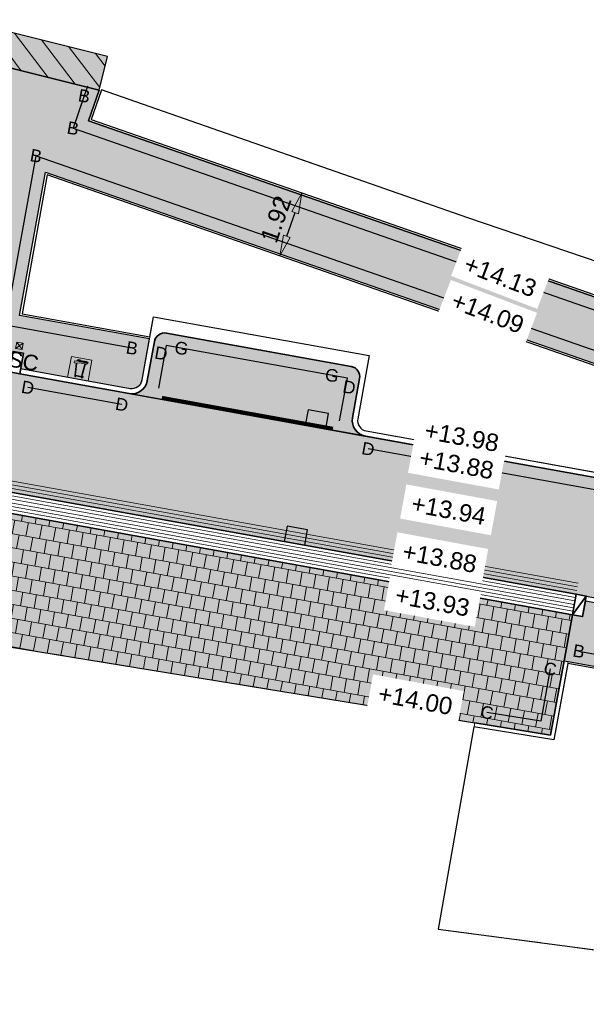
# Model space of a CAD drawing. Header units: metres. Extents: x 131295 to 132236, y 397710 to 398702.
# Tile 42 of 127: x 131446 to 131463, y 397901 to 397929. Entities that reach past the tile are written whole.
import ezdxf
from ezdxf.enums import TextEntityAlignment as Align

# ---------------------------------------------------------------- set-up
doc = ezdxf.new("R2010")
doc.units = ezdxf.units.M
doc.linetypes.add('AL-MATERIAALS', pattern=[2, 1, -1])
doc.linetypes.add('MA-1-3', pattern=[4, 1, -3])
doc.layers.get('Defpoints').update_dxf_attribs({"color": 128})
for name, color, linetype, lineweight in [('N-IE-afzetpaal', 190, 'Continuous', 18), ('N-IE-markering 1 - 3 streep 0.10', 255, 'MA-1-3', 18), ('N-KO-inritband 600x300x200 mm', 110, 'Continuous', 35), ('N-KO-inritband streklagen', 8, 'Continuous', 5), ('N-KO-opsluitband 120x250mm', 2, 'Continuous', 25), ('N-KO-opsluitband 60x200mm', 2, 'Continuous', 25), ('N-KO-opsluitband achterkant', 8, 'Continuous', 5), ('N-KO-tekst banden', 1, 'Continuous', 18), ('N-KO-trottoirband 130-150x250mm', 3, 'Continuous', 35), ('N-KO-trottoirband 380-400x250mm', 3, 'Continuous', 35), ('N-KO-trottoirband achterkant', 8, 'Continuous', 5), ('N-RI-straatkolk', 7, 'Continuous', 25), ("N-VH-arcering 'MAT' grijs 254", 254, 'Continuous', 18), ('N-VH-arcering betontegels blokverband', 8, 'Continuous', 5), ('N-VH-arcering betontegels halfsteensverband', 8, 'Continuous', 5), ('N-VH-arcering herstraten', 1, 'Continuous', 18), ('N-VH-goot', 8, 'Continuous', 5), ('X-AL-maatvoering', 1, 'Continuous', 18), ('X-AL-materiaalscheiding', 1, 'AL-MATERIAALS', 18), ('X-AL-planhoogte', 190, 'Continuous', 25)]:
    doc.layers.add(name, color=color, linetype=linetype, lineweight=lineweight)
doc.layers.add("N-VH-arcering 'MAT' kleur 1 (heiderood)", color=7, linetype='Continuous', lineweight=18, true_color=0xd98c8c)
doc.layers.add("N-VH-arcering 'MAT' kleur 5 (roodbruin)", color=7, linetype='Continuous', lineweight=18, true_color=0xc5a6a0)
for name, color, linetype, plot in [('X-AL-contourlijnen', 30, 'Continuous', False), ('X-AL-hulplijn bandenlijnnummers', 30, 'Continuous', False), ('X-AL-hulplijn hoogtetekst', 190, 'Continuous', False)]:
    doc.layers.add(name, color=color, linetype=linetype, plot=plot)
doc.styles.add('CS Annotative', font='arial.ttf')
doc.dimstyles.new('CS Annotative', dxfattribs={"dimtxt": 2.5, "dimasz": 3, "dimexe": 0.18, "dimexo": 0.0625, "dimgap": 1, "dimtad": 1, "dimzin": 0, "dimdsep": 46, "dimtxsty": 'CS Annotative', "dimblk": 'CS Dimensionpijl', "dimcen": 0, "dimse1": 1, "dimse2": 1, "dimclrd": 256, "dimclre": 256, "dimclrt": 2, "dimadec": 0, "dimazin": 0, "dimtm": 1e-09, "dimtfac": 1, "dimtofl": 0, "dimtmove": 1, "dimatfit": 3, "dimfxl": 1, "dimtfillclr": 256, "dimtolj": 1, "dimtzin": 0, "dimarcsym": 0})

# ---------------------------------------------------------------- blocks, each defined once
blk = doc.blocks.new('*U153')
blk.add_lwpolyline([(1.909446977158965, 1.914813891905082), (-1.033117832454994, 2.499033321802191), (-1.471282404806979, 0.2921097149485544), (1.471282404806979, -0.2921097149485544)], close=True)
blk.add_solid([(1.909446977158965, 1.914813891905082), (1.471282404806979, -0.2921097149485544), (1.909446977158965, 1.914813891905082), (-1.033117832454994, 2.499033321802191)])
blk = doc.blocks.new('*U170')
at = {"true_color": 0xffffff}
h = blk.add_hatch(color=7, dxfattribs=at)
h.dxf.hatch_style = 1
h.paths.add_polyline_path([(-0.1019433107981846, 0.1289605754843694), (0.0868000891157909, 0.09489986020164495), (0.09212784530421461, 0.1244229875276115), (-0.1045217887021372, 0.1599104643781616), (-0.0451067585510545, 0.6843073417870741), (0.05761074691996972, 0.6922272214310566), (0.3000451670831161, 0.6484774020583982), (0.1680276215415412, 0.1841301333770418), (0.1968840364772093, 0.1759260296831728), (0.3297119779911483, 0.643123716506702), (0.3886066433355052, 0.6324955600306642), (0.3914424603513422, 0.648209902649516), (0.4328653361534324, 0.6663105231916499), (0.4371481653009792, 0.6900433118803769), (0.3757063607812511, 0.7454960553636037), (0.09614397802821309, 0.7959460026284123), (0.1009444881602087, 0.8225474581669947), (0.006470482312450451, 0.8395962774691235), (-0.0109592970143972, 0.7914110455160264), (-0.05978348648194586, 0.7790352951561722), (-0.0615873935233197, 0.7690391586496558), (-0.1426047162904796, 0.7836595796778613), (-0.1581787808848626, 0.6973577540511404), (-0.07551034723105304, 0.6824393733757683), (-0.1374935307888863, 0.1353759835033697), (-0.1202177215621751, 0.132258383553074), (-0.127403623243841, 0.09243856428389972), (-0.1091292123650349, 0.08914075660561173)])
h.paths.add_polyline_path([(0.006602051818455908, 0.7958624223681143), (0.01626856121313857, 0.8225858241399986), (0.08351904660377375, 0.8104497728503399), (0.08138241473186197, 0.798609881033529), (0.04403233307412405, 0.8053500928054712)], flags=16)
edge = h.paths.add_edge_path(flags=16)
edge.add_arc((0.4123545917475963, 0.6783132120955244), 0.0106189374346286, -10.22952441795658, 349.7704755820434)
h.paths.add_polyline_path([(-0.01224867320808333, 0.7601354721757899), (0.04510201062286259, 0.774672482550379), (0.3619582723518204, 0.7174924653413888), (0.3982716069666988, 0.6860528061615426)], flags=16)
h = blk.add_hatch(color=7, dxfattribs=at)
h.dxf.hatch_style = 1
edge = h.paths.add_edge_path(flags=16)
edge.add_arc((0.1759875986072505, 0.0957976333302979), 0.0283968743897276, -10.22952441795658, 349.7704755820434)
edge = h.paths.add_edge_path(flags=17)
edge.add_arc((0.1759875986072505, 0.0957976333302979), 0.0570385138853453, -10.22952441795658, 349.7704755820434)
at = {"layer": 'N-VH-arcering betontegels halfsteensverband'}
h = blk.add_hatch(color=256, dxfattribs=at)
h.dxf.hatch_style = 1
h.paths.add_polyline_path([(-0.4428469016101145, 0.079916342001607), (0.4428469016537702, -0.07991634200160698), (0.6026795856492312, 0.8057774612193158), (-0.2830142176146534, 0.9656101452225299)])
at = {"color": 7, "lineweight": 0, "true_color": 0xffffff}
for points in [[(-0.1019433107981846, 0.1289605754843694), (0.0868000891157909, 0.09489986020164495), (0.09212784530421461, 0.1244229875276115), (-0.1045217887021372, 0.1599104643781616), (-0.0451067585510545, 0.6843073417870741), (0.05761074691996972, 0.6922272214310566), (0.3000451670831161, 0.6484774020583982), (0.1680276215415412, 0.1841301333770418), (0.1968840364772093, 0.1759260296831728), (0.3297119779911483, 0.643123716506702), (0.3886066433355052, 0.6324955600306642), (0.3914424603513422, 0.648209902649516), (0.4328653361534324, 0.6663105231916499), (0.4371481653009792, 0.6900433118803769), (0.3757063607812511, 0.7454960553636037), (0.09614397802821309, 0.7959460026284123), (0.1009444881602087, 0.8225474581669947), (0.006470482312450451, 0.8395962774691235), (-0.0109592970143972, 0.7914110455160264), (-0.05978348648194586, 0.7790352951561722), (-0.0615873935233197, 0.7690391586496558), (-0.1426047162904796, 0.7836595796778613), (-0.1581787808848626, 0.6973577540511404), (-0.07551034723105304, 0.6824393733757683), (-0.1374935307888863, 0.1353759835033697), (-0.1202177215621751, 0.132258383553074), (-0.127403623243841, 0.09243856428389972), (-0.1091292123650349, 0.08914075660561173), (-0.1019433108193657, 0.1289605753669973)], [(-0.01224867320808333, 0.7601354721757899), (0.04510201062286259, 0.774672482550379), (0.3619582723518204, 0.7174924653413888), (0.3982716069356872, 0.6860528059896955), (0.3982716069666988, 0.6860528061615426)], [(0.006602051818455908, 0.7958624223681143), (0.01626856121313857, 0.8225858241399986), (0.08351904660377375, 0.8104497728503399), (0.08138241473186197, 0.798609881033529), (0.04403233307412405, 0.8053500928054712)]]:
    blk.add_lwpolyline(points, close=True, dxfattribs=at)
for centre, radius in [((0.4123545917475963, 0.6783132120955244), 0.0106189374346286), ((0.1759875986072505, 0.0957976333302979), 0.0570385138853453), ((0.1759875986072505, 0.0957976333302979), 0.0283968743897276)]:
    blk.add_circle(centre, radius, dxfattribs=at)
at = {"layer": 'N-VH-arcering betontegels halfsteensverband', "flags": 128}
blk.add_lwpolyline([(-0.4428469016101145, 0.079916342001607), (0.4428469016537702, -0.07991634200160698), (0.6026795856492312, 0.8057774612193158), (-0.2830142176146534, 0.9656101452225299)], close=True, dxfattribs=at)
blk = doc.blocks.new('CS Afzetpaal')
for p, q in [((0.09398349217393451, 0.09398291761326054), (-0.09398349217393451, -0.09398291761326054)), ((-0.0939829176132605, 0.09398291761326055), (0.0939829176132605, -0.09398291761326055))]:
    blk.add_line(p, q)
at = {"flags": 128}
blk.add_lwpolyline([(-0.09398320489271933, 0.09398320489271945), (0.0939837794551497, 0.09398320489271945), (0.0939837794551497, -0.09398263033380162), (-0.09398320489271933, -0.09398263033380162)], close=True, dxfattribs=at)
at = {"style": 'CS Annotative'}
blk.add_attdef('RECHTS', text='', height=0.45, dxfattribs=at).set_placement((0, -0.1879658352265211), align=Align.TOP_CENTER)
blk = doc.blocks.new('CS Dimensionpijl')
h = blk.add_hatch(color=256)
h.dxf.hatch_style = 1
h.paths.add_polyline_path([(-1, -0.1666666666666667), (0, 0), (-1, 0.1666666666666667)])
at = {"flags": 128}
blk.add_lwpolyline([(0, 0.5), (0, -0.5)], dxfattribs=at)
blk.add_lwpolyline([(-1, -0.1666666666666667), (0, 0), (-1, 0.1666666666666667)], close=True, dxfattribs=at)
blk = doc.blocks.new('*D610')
at = {"layer": 'Defpoints', "color": 0, "transparency": 16777216}
for p in [(131453.9283628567, 397924.2172343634), (131454.3279618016, 397924.077959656), (131453.2964548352, 397922.4042003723)]:
    blk.add_point(p, dxfattribs=at)
at = {"layer": 'X-AL-maatvoering', "lineweight": -2, "transparency": 16777216}
blk.add_line((131453.8935250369, 397922.831498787), (131454.130490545, 397923.5113865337), dxfattribs=at)
at = {"layer": 'X-AL-maatvoering', "lineweight": -2, "transparency": 16777216, "xscale": 0.6000000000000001, "yscale": 0.6000000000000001, "zscale": 0.6000000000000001}
for p, rotation in [((131454.3279618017, 397924.0779596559), 70.78470338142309), ((131453.6960537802, 397922.2649256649), 250.7847033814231)]:
    blk.add_blockref('CS Dimensionpijl', p, dxfattribs=dict(at, rotation=rotation))
at = {"layer": 'X-AL-maatvoering', "color": 2, "transparency": 16777216, "insert": (131453.5820859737, 397923.3212859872), "char_height": 0.5, "attachment_point": 5, "rotation": 70.78470338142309, "style": 'CS Annotative'}
blk.add_mtext('\\A1;1.92', dxfattribs=at)

msp = doc.modelspace()

# ---------------------------------------------------------------- hatches: boundary and pattern name
at = {"layer": "N-VH-arcering 'MAT' grijs 254"}
h = msp.add_hatch(color=256, dxfattribs=at)
h.dxf.hatch_style = 1
edge = h.paths.add_edge_path()
edge.add_line((131362.3298426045, 397940.1562312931), (131376.1443479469, 397937.6747420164))
edge.add_line((131376.1443479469, 397937.6747420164), (131375.4591707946, 397933.8779143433))
edge.add_line((131375.4591707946, 397933.8779143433), (131375.1217462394, 397932.0081163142))
edge.add_arc((131375.2693618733, 397931.9814775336), 0.1499999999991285, 169.7704755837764, 259.7704755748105)
edge.add_line((131375.2427230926, 397931.8338618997), (131375.3581578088, 397932.4735296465))
edge.add_line((131375.3581578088, 397932.4735296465), (131375.5057734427, 397932.4468908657))
edge.add_line((131375.5057734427, 397932.4468908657), (131376.391467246, 397932.2870581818))
edge.add_line((131376.391467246, 397932.2870581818), (131376.5390828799, 397932.2604194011))
edge.add_line((131376.5390828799, 397932.2604194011), (131376.4236481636, 397931.6207516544))
edge.add_arc((131376.4502869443, 397931.7683672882), 0.1499999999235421, 259.7704755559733, 349.7704755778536)
edge.add_line((131376.5979025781, 397931.7417285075), (131376.9353271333, 397933.6115265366))
edge.add_line((131376.9353271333, 397933.6115265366), (131377.6207187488, 397937.409542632))
edge.add_line((131377.6207187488, 397937.409542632), (131388.4651395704, 397935.4615674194))
edge.add_line((131388.4651395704, 397935.4615674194), (131395.1418002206, 397934.2707183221))
edge.add_line((131395.1418002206, 397934.2707183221), (131394.4523823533, 397930.4503912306))
edge.add_line((131394.4523823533, 397930.4503912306), (131394.1149577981, 397928.5805932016))
edge.add_arc((131394.2625734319, 397928.553954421), 0.1499999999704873, 169.7704755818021, 259.7704755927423)
edge.add_line((131394.2359346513, 397928.4063387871), (131394.3513693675, 397929.0460065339))
edge.add_line((131394.3513693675, 397929.0460065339), (131394.4989850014, 397929.0193677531))
edge.add_line((131394.4989850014, 397929.0193677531), (131395.3846788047, 397928.8595350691))
edge.add_line((131395.3846788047, 397928.8595350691), (131395.5322944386, 397928.8328962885))
edge.add_line((131395.5322944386, 397928.8328962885), (131395.4168597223, 397928.1932285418))
edge.add_arc((131395.443498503, 397928.3408441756), 0.1499999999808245, 259.7704755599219, 349.7704755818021)
edge.add_line((131395.5911141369, 397928.3142053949), (131395.928538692, 397930.184003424))
edge.add_line((131395.928538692, 397930.184003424), (131396.618498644, 397934.0073344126))
edge.add_line((131396.618498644, 397934.0073344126), (131412.509402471, 397931.1730330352))
edge.add_line((131412.509402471, 397931.1730330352), (131419.7245417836, 397929.885910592))
edge.add_line((131419.7245417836, 397929.885910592), (131418.6670311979, 397923.9974926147))
edge.add_line((131418.6670311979, 397923.9974926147), (131419.847956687, 397923.7843822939))
edge.add_line((131419.847956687, 397923.7843822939), (131420.9058923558, 397929.6751672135))
edge.add_line((131420.9058923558, 397929.6751672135), (131428.6123601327, 397928.3003957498))
edge.add_line((131428.6123601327, 397928.3003957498), (131444.9507375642, 397925.4286671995))
edge.add_line((131444.9507375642, 397925.4286671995), (131444.1380420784, 397920.9252118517))
edge.add_line((131444.1380420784, 397920.9252118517), (131442.3111351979, 397921.2548962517))
edge.add_line((131442.3111351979, 397921.2548962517), (131442.0980249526, 397920.0739711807))
edge.add_arc((131442.3932562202, 397920.0206936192), 0.2999999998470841, 169.7704755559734, 259.7704756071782)
edge.add_line((131442.339978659, 397919.7254623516), (131443.576423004, 397919.5023330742))
edge.add_line((131443.576423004, 397919.5023330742), (131443.6563393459, 397919.9451799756))
edge.add_line((131443.6563393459, 397919.9451799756), (131443.9515706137, 397919.8919024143))
edge.add_line((131443.9515706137, 397919.8919024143), (131446.018189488, 397919.5189594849))
edge.add_line((131446.018189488, 397919.5189594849), (131446.3134207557, 397919.4656819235))
edge.add_line((131446.3134207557, 397919.4656819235), (131446.2335044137, 397919.0228350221))
edge.add_line((131446.2335044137, 397919.0228350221), (131449.382789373, 397918.4545137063))
edge.add_arc((131449.4360669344, 397918.7497449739), 0.2999999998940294, 259.7704755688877, 349.7704756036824)
edge.add_line((131449.7312982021, 397918.6964674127), (131449.9444084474, 397919.8773924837))
edge.add_line((131449.9444084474, 397919.8773924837), (131446.2046609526, 397920.5522689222))
edge.add_line((131446.2046609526, 397920.5522689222), (131446.9495302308, 397924.6798734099))
edge.add_line((131446.9495302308, 397924.6798734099), (131468.0387509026, 397917.3295160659))
edge.add_arc((131467.7096321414, 397916.3852275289), 1.000000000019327, -10.229524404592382, 70.78470337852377, ccw=False)
edge.add_line((131468.6937363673, 397916.207635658), (131469.7208847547, 397919.601642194))
edge.add_line((131469.7208847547, 397919.601642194), (131465.8175513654, 397921.0128124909))
edge.add_line((131465.8175513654, 397921.0128124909), (131464.3862742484, 397921.499552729))
edge.add_line((131464.3862742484, 397921.499552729), (131464.0850284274, 397920.6137285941))
edge.add_line((131464.0850284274, 397920.6137285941), (131448.1858229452, 397926.1551776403))
edge.add_line((131448.1858229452, 397926.1551776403), (131448.492, 397927.037))
edge.add_line((131448.492, 397927.037), (131444.99, 397927.91))
edge.add_line((131444.99, 397927.91), (131444.8753790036, 397927.2695054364))
edge.add_line((131444.8753790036, 397927.2695054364), (131428.9262189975, 397930.072822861))
edge.add_line((131428.9262189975, 397930.072822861), (131412.8254588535, 397932.945068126))
edge.add_line((131412.8254588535, 397932.945068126), (131388.7822892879, 397937.2334075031))
edge.add_line((131388.7822892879, 397937.2334075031), (131363.9438561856, 397941.6951166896))
edge.add_line((131363.9438561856, 397941.6951166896), (131364.07, 397942.4))
edge.add_line((131364.07, 397942.4), (131358.9602732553, 397943.3144214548))
edge.add_line((131358.9602732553, 397943.3144214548), (131358.4923955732, 397941.445300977))
edge.add_line((131358.4923955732, 397941.445300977), (131356.8013946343, 397941.8533012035))
edge.add_line((131356.8013946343, 397941.8533012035), (131356.4578310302, 397940.4808397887))
edge.add_arc((131361.1626603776, 397939.3030958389), 4.849999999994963, 165.9461456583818, 259.7459520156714)
edge.add_line((131360.2992969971, 397934.5305594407), (131361.1689388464, 397939.3495762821))
edge.add_arc((131362.1530430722, 397939.1719844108), 1.00000000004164, 79.81660319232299, 169.770475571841, ccw=False)
h = msp.add_hatch(color=256, dxfattribs=at)
h.dxf.hatch_style = 1
h.paths.add_polyline_path([(131448.7338836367, 397928.0073052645), (131445.2318836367, 397928.8803052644), (131444.99, 397927.91), (131448.492, 397927.037)])
h = msp.add_hatch(color=256, dxfattribs=at)
h.dxf.hatch_style = 1
h.paths.add_polyline_path([(131427.9155905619, 397918.1114606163), (131427.409453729, 397915.3067635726), (131427.8319557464, 397915.2305186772), (131427.6634509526, 397914.2967694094), (131442.4867451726, 397911.5809670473), (131444.4270473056, 397911.2570617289), (131459.2983942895, 397908.8292482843), (131461.4811406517, 397908.4729052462), (131461.8672918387, 397910.6127161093), (131462.1070408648, 397911.9412568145)])
h = msp.add_hatch(color=256, dxfattribs=at)
h.dxf.hatch_style = 1
edge = h.paths.add_edge_path()
edge.add_line((131465.4602269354, 397877.3339891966), (131465.6209509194, 397878.5231770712))
edge.add_line((131465.6209509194, 397878.5231770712), (131466.7299464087, 397886.7285734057))
edge.add_line((131466.7299464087, 397886.7285734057), (131466.8906703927, 397887.9177612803))
edge.add_line((131466.8906703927, 397887.9177612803), (131467.7192079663, 397894.048064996))
edge.add_line((131467.7192079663, 397894.048064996), (131467.8799319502, 397895.2372528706))
edge.add_line((131467.8799319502, 397895.2372528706), (131468.4612170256, 397899.5381490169))
edge.add_line((131468.4612170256, 397899.5381490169), (131469.4125673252, 397899.4095698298))
edge.add_line((131469.4125673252, 397899.4095698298), (131470.1062602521, 397899.3158141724))
edge.add_line((131470.1062602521, 397899.3158141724), (131474.8927414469, 397898.668900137))
edge.add_arc((131474.9329224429, 397898.9661971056), 0.300000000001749, 262.3028637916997, 352.3028637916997)
edge.add_line((131475.2302194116, 397898.9260161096), (131476.0734867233, 397905.1653043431))
edge.add_arc((131471.3117637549, 397905.8069450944), 4.804758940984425, 352.325637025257, 441.7059472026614)
edge.add_line((131472.0048669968, 397910.5614499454), (131471.0296423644, 397910.7882470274))
edge.add_line((131471.0296423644, 397910.7882470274), (131462.4821884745, 397912.3308261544))
edge.add_line((131462.4821884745, 397912.3308261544), (131462.4022721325, 397911.8879792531))
edge.add_line((131462.4022721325, 397911.8879792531), (131462.1070408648, 397911.9412568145))
edge.add_line((131462.1070408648, 397911.9412568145), (131461.8672918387, 397910.6127161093))
edge.add_line((131461.8672918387, 397910.6127161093), (131461.9853843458, 397910.5914050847))
edge.add_line((131461.9853843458, 397910.5914050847), (131471.8562142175, 397908.810110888))
edge.add_arc((131471.3234386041, 397905.8577982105), 3.000000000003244, -7.697136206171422, 79.77047558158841, ccw=False)
edge.add_line((131474.2964082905, 397905.4559882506), (131473.781279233, 397901.6445768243))
edge.add_arc((131472.7902893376, 397901.7785134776), 0.9999999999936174, 262.30286379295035, 352.30286379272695, ccw=False)
edge.add_line((131472.6563526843, 397900.7875235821), (131466.9185211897, 397901.5630168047))
edge.add_line((131466.9185211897, 397901.5630168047), (131455.7901124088, 397819.2245352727))
edge.add_line((131455.7901124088, 397819.2245352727), (131457.5738942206, 397818.9834492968))
edge.add_line((131457.5738942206, 397818.9834492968), (131457.589966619, 397819.1023680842))
edge.add_line((131457.589966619, 397819.1023680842), (131458.4900209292, 397825.7618201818))
edge.add_line((131458.4900209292, 397825.7618201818), (131458.6507449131, 397826.9510080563))
edge.add_line((131458.6507449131, 397826.9510080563), (131459.3564810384, 397832.1727106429))
edge.add_line((131459.3564810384, 397832.1727106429), (131459.5172050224, 397833.3618985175))
edge.add_line((131459.5172050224, 397833.3618985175), (131460.6262005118, 397841.567294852))
edge.add_line((131460.6262005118, 397841.567294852), (131460.7869244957, 397842.7564827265))
edge.add_line((131460.7869244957, 397842.7564827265), (131461.465623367, 397847.7781381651))
edge.add_line((131461.465623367, 397847.7781381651), (131461.6263473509, 397848.9673260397))
edge.add_line((131461.6263473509, 397848.9673260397), (131462.7353428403, 397857.1727223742))
edge.add_line((131462.7353428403, 397857.1727223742), (131462.8960668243, 397858.3619102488))
edge.add_line((131462.8960668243, 397858.3619102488), (131463.4819188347, 397862.6965968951))
edge.add_line((131463.4819188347, 397862.6965968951), (131463.6426428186, 397863.8857847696))
edge.add_line((131463.6426428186, 397863.8857847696), (131464.751638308, 397872.0911811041))
edge.add_line((131464.751638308, 397872.0911811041), (131464.9123622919, 397873.2803689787))
edge.add_line((131464.9123622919, 397873.2803689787), (131465.4602269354, 397877.3339891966))
at = {"layer": "N-VH-arcering 'MAT' kleur 1 (heiderood)"}
h = msp.add_hatch(color=256, dxfattribs=at)
h.dxf.hatch_style = 1
h.paths.add_polyline_path([(131455.9988541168, 397917.1081529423), (131449.5037662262, 397918.2802592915), (131446.2068656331, 397918.8752193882), (131445.9116343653, 397918.9284969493), (131443.845015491, 397919.3014398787), (131443.5497842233, 397919.3547174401), (131442.1657242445, 397919.6044854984), (131429.7660109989, 397921.8421430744), (131428.6259580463, 397922.0478775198), (131428.0221456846, 397918.7019231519), (131462.2135959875, 397912.53171935), (131462.5088272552, 397912.4784417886), (131471.0061702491, 397910.9449062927), (131471.6100003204, 397914.2909587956)])
at = {"layer": "N-VH-arcering 'MAT' kleur 5 (roodbruin)"}
h = msp.add_hatch(color=256, dxfattribs=at)
h.dxf.hatch_style = 1
edge = h.paths.add_edge_path()
edge.add_line((131455.7458161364, 397919.0845060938), (131450.4316533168, 397920.0435021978))
edge.add_arc((131450.3783757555, 397919.7482709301), 0.2999999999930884, 79.77047558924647, 169.7704755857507)
edge.add_line((131450.0831444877, 397919.8015484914), (131449.8789138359, 397918.669828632))
edge.add_arc((131449.4360669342, 397918.7497449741), 0.4500000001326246, 259.7704756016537, 349.7704755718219, ccw=False)
edge.add_line((131449.3561505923, 397918.3068980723), (131456.1464697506, 397917.0815141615))
edge.add_arc((131456.2263860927, 397917.5243610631), 0.4500000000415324, 169.770475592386, 259.7704755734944, ccw=False)
edge.add_line((131455.783539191, 397917.6042774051), (131455.9877698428, 397918.7359972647))
edge.add_arc((131455.6925385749, 397918.7892748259), 0.3000000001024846, 349.7704755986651, 439.7704755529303)
at = {"layer": 'N-VH-arcering betontegels halfsteensverband'}
h = msp.add_hatch(dxfattribs=at)
h.set_pattern_fill('CS-TEGEL HALFSTV', color=256, scale=6.67, angle=89.93865730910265)
h.set_pattern_definition([(79.7704755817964, (26260.9484, 79587.946), (-0.1258469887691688, 0.4293746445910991), [0.4002, -0.4002]), (169.7704755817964, (26260.9484, 79587.946), (-0.07107226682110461, -0.3938385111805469), [])])
h.paths.add_polyline_path([(131427.9155905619, 397918.1114606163), (131427.409453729, 397915.3067635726), (131427.8319557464, 397915.2305186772), (131427.6634509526, 397914.2967694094), (131442.4867451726, 397911.5809670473), (131444.4270473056, 397911.2570617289), (131459.2983942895, 397908.8292482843), (131461.4811406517, 397908.4729052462), (131461.8672918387, 397910.6127161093), (131462.1070408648, 397911.9412568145)])
at = {"layer": 'N-VH-arcering herstraten'}
h = msp.add_hatch(dxfattribs=at)
h.set_pattern_fill('CS-HERSTRATEN', color=256, angle=262.33)
h.set_pattern_definition([(307.33, (0, 0), (0.3975780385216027, 0.3032024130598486), [])])
h.paths.add_polyline_path([(131448.7338836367, 397928.0073052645), (131445.2318836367, 397928.8803052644), (131444.99, 397927.91), (131448.492, 397927.037)])

# ---------------------------------------------------------------- linework, layer by layer
at = {"layer": 'N-IE-markering 1 - 3 streep 0.10', "const_width": 0.1, "flags": 128}
msp.add_lwpolyline([(131455.2204503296, 397917.2994316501), (131450.2999292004, 397918.1873910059)], dxfattribs=at)
at = {"layer": 'N-KO-inritband 600x300x200 mm', "ltscale": 0.8}
for points in [[(131445.9116343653, 397918.9284969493), (131446.018189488, 397919.5189594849), (131446.3134207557, 397919.4656819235), (131446.206865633, 397918.8752193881)], [(131462.1070408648, 397911.9412568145), (131462.2135959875, 397912.53171935), (131462.5088272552, 397912.4784417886), (131462.4022721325, 397911.8879792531)]]:
    msp.add_lwpolyline(points, close=True, dxfattribs=at)
at = {"layer": 'N-KO-inritband 600x300x200 mm', "flags": 128}
for points in [[(131428.0221456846, 397918.7019231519), (131462.2135959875, 397912.53171935)], [(131462.1070408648, 397911.9412568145), (131427.9155905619, 397918.1114606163)], [(131462.5088272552, 397912.4784417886), (131462.1070408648, 397911.9412568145)]]:
    msp.add_lwpolyline(points, dxfattribs=at)
at = {"layer": 'N-KO-inritband streklagen', "flags": 128}
for points in [[(131427.9688681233, 397918.4066918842), (131462.1603184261, 397912.2364880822)], [(131427.9866273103, 397918.5051023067), (131462.1780776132, 397912.3348985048)], [(131428.0043864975, 397918.6035127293), (131462.1958368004, 397912.4333089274)], [(131427.933349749, 397918.209871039), (131462.1248000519, 397912.039667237)], [(131427.9511089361, 397918.3082814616), (131462.142559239, 397912.1380776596)]]:
    msp.add_lwpolyline(points, dxfattribs=at)
at = {"layer": 'N-KO-opsluitband 120x250mm', "flags": 128}
msp.add_lwpolyline([(131461.8672918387, 397910.6127161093), (131461.4811406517, 397908.4729052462), (131459.2983942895, 397908.8292482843)], dxfattribs=at)
at = {"layer": 'N-KO-opsluitband 60x200mm', "flags": 128}
for points in [[(131448.492, 397927.037), (131448.1858229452, 397926.1551776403), (131464.0850284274, 397920.6137285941), (131464.3862742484, 397921.499552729), (131465.8175513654, 397921.0128124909), (131469.7208847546, 397919.601642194), (131499.7292464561, 398006.97373447), (131505.2482707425, 398005.0750048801, 0.4142135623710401), (131506.5191944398, 398005.6952894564), (131507.956807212, 398009.8739886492, 0.4143084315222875), (131506.0950346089, 398013.6870756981), (131500.4633904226, 398015.6225105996)], [(131449.9444084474, 397919.8773924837), (131446.2046609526, 397920.5522689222), (131446.9495302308, 397924.6798734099), (131468.0387509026, 397917.3295160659, -0.3689900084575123), (131468.6937363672, 397916.2076356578), (131468.4773752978, 397915.0086965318)], [(131461.9853843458, 397910.5914050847), (131471.8562142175, 397908.810110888, -0.4013265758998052), (131474.2964082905, 397905.4559882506), (131473.781279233, 397901.6445768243, -0.4142135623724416), (131472.6563526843, 397900.7875235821), (131466.9185211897, 397901.5630168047), (131466.3945351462, 397897.6860730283), (131465.522, 397897.804)]]:
    msp.add_lwpolyline(points, format="xyb", dxfattribs=at)
at = {"layer": 'N-KO-opsluitband achterkant', "flags": 128}
for points in [[(131448.5486806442, 397927.0173199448), (131448.2621603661, 397926.1921111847), (131464.0476879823, 397920.6902829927), (131464.3487871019, 397921.5756757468), (131465.8374119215, 397921.0694330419), (131469.6839440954, 397919.6787980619), (131499.6920000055, 398007.0499999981), (131505.2677899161, 398005.1317411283, 0.4142135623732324), (131506.4624581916, 398005.71480863), (131507.9000709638, 398009.8935078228, 0.4143084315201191), (131506.0755338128, 398013.6303331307), (131500.4438896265, 398015.5657680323)], [(131449.9550639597, 397919.9364387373), (131446.2743627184, 397920.6006596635), (131446.9961036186, 397924.6001009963), (131468.0190037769, 397917.2728587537, -0.368990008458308), (131468.6346901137, 397916.2182911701), (131468.4183290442, 397915.0193520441)], [(131461.9853843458, 397910.5914050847), (131461.9747288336, 397910.5323588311), (131471.8455587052, 397908.7510646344, -0.4013265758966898), (131474.2369488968, 397905.4640244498), (131473.7218198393, 397901.6526130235, -0.4142135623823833), (131472.6643888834, 397900.8469829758), (131466.8670979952, 397901.6305123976), (131466.3431119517, 397897.7535686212), (131465.5300361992, 397897.8634593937)]]:
    msp.add_lwpolyline(points, format="xyb", dxfattribs=at)
msp.add_lwpolyline([(131461.8672918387, 397910.6127161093), (131461.9853843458, 397910.5914050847), (131461.5782753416, 397908.3354589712), (131459.279059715, 397908.7108161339)], dxfattribs=at)
at = {"layer": 'N-KO-trottoirband 130-150x250mm'}
for points in [[(131450.0831444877, 397919.8015484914), (131449.8789138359, 397918.669828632, -0.4142135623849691), (131449.3561505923, 397918.3068980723), (131446.2068656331, 397918.8752193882)], [(131471.6592055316, 397914.2820792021), (131456.1464697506, 397917.0815141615, -0.4142135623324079), (131455.783539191, 397917.6042774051), (131455.9877698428, 397918.7359972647)]]:
    msp.add_lwpolyline(points, format="xyb", dxfattribs=at)
at = {"layer": 'N-KO-trottoirband 380-400x250mm'}
msp.add_lwpolyline([(131455.9877698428, 397918.7359972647, 0.4142135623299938), (131455.7458161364, 397919.0845060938), (131450.4316533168, 397920.0435021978, 0.4142135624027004), (131450.0831444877, 397919.8015484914)], format="xyb", dxfattribs=at)
at = {"layer": 'N-KO-trottoirband achterkant', "ltscale": 0.1}
msp.add_lwpolyline([(131471.6858443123, 397914.4296948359), (131456.1731085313, 397917.2291297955, -0.4142135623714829), (131455.9311548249, 397917.5776386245), (131456.2596997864, 397919.3982314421), (131450.0598431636, 397920.5170602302), (131449.7312982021, 397918.6964674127, -0.414213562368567), (131449.382789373, 397918.4545137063), (131446.2335044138, 397919.0228350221)], format="xyb", dxfattribs=at)
at = {"layer": 'N-KO-trottoirband achterkant', "ltscale": 0.8}
msp.add_lwpolyline([(131471.0296423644, 397910.7882470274), (131462.4821884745, 397912.3308261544)], dxfattribs=at)
at = {"layer": 'N-VH-goot', "flags": 128}
for points in [[(131428.0603279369, 397918.9135055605), (131462.2517782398, 397912.7433017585)], [(131428.0789750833, 397919.0168365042), (131462.2704253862, 397912.8466327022)], [(131428.0416807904, 397918.8101746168), (131462.2331310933, 397912.6399708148)]]:
    msp.add_lwpolyline(points, dxfattribs=at)
at = {"layer": 'X-AL-contourlijnen', "flags": 128}
for points in [[(131448.7338836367, 397928.0073052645), (131445.2318836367, 397928.8803052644), (131444.99, 397927.91), (131448.492, 397927.037)], [(131448.5573883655, 397927.0422553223), (131448.5486806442, 397927.0173199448), (131448.2621603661, 397926.1921111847), (131464.0476879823, 397920.6902829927), (131464.348787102, 397921.575675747), (131459.1001785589, 397923.3605914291)], [(131455.9988541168, 397917.1081529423), (131449.5037662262, 397918.2802592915), (131446.2068656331, 397918.8752193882), (131445.9116343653, 397918.9284969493), (131443.845015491, 397919.3014398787), (131443.5497842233, 397919.3547174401), (131442.1657242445, 397919.6044854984), (131429.7660109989, 397921.8421430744), (131428.6259580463, 397922.0478775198), (131428.0221456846, 397918.7019231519), (131462.2135959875, 397912.53171935), (131462.5088272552, 397912.4784417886), (131471.0061702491, 397910.9449062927), (131471.6100003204, 397914.2909587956)], [(131427.9155905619, 397918.1114606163), (131427.409453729, 397915.3067635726), (131427.8319557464, 397915.2305186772), (131427.6634509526, 397914.2967694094), (131442.4867451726, 397911.5809670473), (131444.4270473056, 397911.2570617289), (131459.2983942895, 397908.8292482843), (131461.4811406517, 397908.4729052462), (131461.8672918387, 397910.6127161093), (131462.1070408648, 397911.9412568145)]]:
    msp.add_lwpolyline(points, close=True, dxfattribs=at)
for points in [[(131446.018189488, 397919.5189594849), (131446.3134207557, 397919.4656819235), (131446.2335044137, 397919.0228350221), (131449.382789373, 397918.4545137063, 0.4142135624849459), (131449.7312982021, 397918.6964674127), (131449.9444084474, 397919.8773924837), (131446.2046609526, 397920.5522689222), (131446.9495302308, 397924.6798734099), (131468.0387509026, 397917.3295160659, -0.3689900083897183), (131468.6937363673, 397916.207635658), (131469.7208847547, 397919.601642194), (131465.8175513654, 397921.0128124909), (131464.3862742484, 397921.499552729), (131464.0850284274, 397920.6137285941), (131448.1858229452, 397926.1551776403), (131448.492, 397927.037), (131444.99, 397927.91)], [(131475.2302194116, 397898.9260161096), (131476.0734867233, 397905.1653043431, 0.4110492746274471), (131472.0048669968, 397910.5614499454), (131471.0296423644, 397910.7882470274), (131462.4821884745, 397912.3308261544), (131462.4022721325, 397911.8879792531), (131462.1070408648, 397911.9412568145), (131461.8672918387, 397910.6127161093), (131461.9853843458, 397910.5914050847), (131471.8562142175, 397908.810110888, -0.4013265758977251), (131474.2964082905, 397905.4559882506), (131473.781279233, 397901.6445768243, -0.414213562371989), (131472.6563526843, 397900.7875235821), (131466.9185211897, 397901.5630168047), (131455.7901124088, 397819.2245352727)]]:
    msp.add_lwpolyline(points, format="xyb", dxfattribs=at)
for points in [[(131446.9961036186, 397924.6001009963), (131446.2743627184, 397920.6006596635), (131449.9550639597, 397919.9364387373), (131450.0598431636, 397920.5170602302), (131456.2596997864, 397919.3982314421), (131455.9311548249, 397917.5776386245, 0.4142135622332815), (131456.1731085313, 397917.2291297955), (131468.4183290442, 397915.0193520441), (131468.6346901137, 397916.2182911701, 0.3689900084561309), (131468.0190037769, 397917.2728587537)], [(131455.7458161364, 397919.0845060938), (131450.4316533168, 397920.0435021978, 0.4142135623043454), (131450.0831444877, 397919.8015484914), (131449.8789138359, 397918.669828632, -0.4142135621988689), (131449.3561505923, 397918.3068980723), (131456.1464697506, 397917.0815141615, -0.4142135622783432), (131455.783539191, 397917.6042774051), (131455.9877698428, 397918.7359972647, 0.4142135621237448)], [(131471.8455587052, 397908.7510646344), (131461.9747288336, 397910.5323588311), (131461.5782753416, 397908.3354589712), (131459.2774754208, 397908.711074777), (131458.2470476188, 397902.8900493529), (131462.037663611, 397902.3965189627), (131466.177889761, 397901.8215728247), (131466.8670979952, 397901.6305123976), (131472.6643888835, 397900.8469829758, 0.4142135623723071), (131473.7218198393, 397901.6526130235), (131474.2369488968, 397905.4640244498, 0.4013265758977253)], [(131471.8455587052, 397908.7510646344), (131461.9747288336, 397910.5323588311), (131461.5782753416, 397908.3354589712), (131459.2774754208, 397908.711074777), (131458.2470476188, 397902.8900493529), (131462.037663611, 397902.3965189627), (131466.177889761, 397901.8215728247), (131466.8670979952, 397901.6305123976), (131472.6643888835, 397900.8469829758, 0.4142135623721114), (131473.7218198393, 397901.6526130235), (131474.2369488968, 397905.4640244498, 0.4013265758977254)]]:
    msp.add_lwpolyline(points, format="xyb", close=True, dxfattribs=at)
at = {"layer": 'X-AL-hulplijn bandenlijnnummers', "flags": 128}
for points in [[(131448.0629626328, 397926.8683971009), (131447.7405213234, 397925.9397319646), (131464.3028476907, 397920.1671612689), (131464.60494927, 397921.0555017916), (131465.7016981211, 397920.6825259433), (131469.9363719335, 397919.151566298), (131499.9465174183, 398006.5288522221), (131505.1344088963, 398004.7440434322, 0.4142135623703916), (131506.8501558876, 398005.5814276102), (131508.2877686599, 398009.7601268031, 0.4143084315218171), (131506.2087892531, 398014.0180740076), (131500.8608579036, 398015.8560049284)], [(131449.4394043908, 397919.6128723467), (131445.7980673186, 397920.2699895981), (131446.6778521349, 397925.1452124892), (131468.1539424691, 397917.6600170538, -0.3689900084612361), (131469.0381728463, 397916.1454785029), (131468.8750893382, 397915.2417706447)], [(131462.3427727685, 397910.8825640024), (131471.9183713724, 397909.154547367, -0.4013265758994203), (131474.6432547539, 397905.4091104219), (131474.1281256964, 397901.5976989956, -0.4142135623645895), (131472.6094748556, 397900.4406771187), (131467.2184898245, 397901.1692925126), (131456.1369588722, 397819.1776574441)]]:
    msp.add_lwpolyline(points, format="xyb", dxfattribs=at)
at = {"layer": 'X-AL-hulplijn bandenlijnnummers', "ltscale": 0.1}
msp.add_lwpolyline([(131455.4124639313, 397917.5188189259), (131455.6344537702, 397918.7489492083), (131450.4187013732, 397919.6901861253), (131450.1967115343, 397918.460055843)], dxfattribs=at)
at = {"layer": 'X-AL-hulplijn bandenlijnnummers', "ltscale": 0.8}
for points in [[(131449.1463778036, 397917.989100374), (131446.439939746, 397918.4775053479)], [(131471.301817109, 397913.9909202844), (131456.2319282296, 397916.7104389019)]]:
    msp.add_lwpolyline(points, dxfattribs=at)
at = {"layer": 'X-AL-hulplijn bandenlijnnummers', "flags": 128}
msp.add_lwpolyline([(131461.4695777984, 397910.3796419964), (131461.1978311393, 397908.873790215), (131459.6508671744, 397909.126338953)], dxfattribs=at)
at = {"layer": 'X-AL-hulplijn hoogtetekst', "flags": 128}
for points in [[(131448.1613629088, 397927.1518003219), (131447.7405213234, 397925.9397319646), (131464.3028476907, 397920.1671612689), (131464.60494927, 397921.0555017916), (131465.7016981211, 397920.6825259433), (131469.9363719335, 397919.151566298), (131499.9465174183, 398006.5288522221), (131505.1344088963, 398004.7440434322, 0.4142135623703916), (131506.8501558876, 398005.5814276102), (131508.2877686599, 398009.7601268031, 0.4143084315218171), (131506.2087892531, 398014.0180740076), (131500.5771450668, 398015.9535089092)], [(131462.2935675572, 397910.8914435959), (131471.9183713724, 397909.154547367, -0.4013265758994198), (131474.6432547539, 397905.4091104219), (131474.1281256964, 397901.5976989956, -0.4142135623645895), (131472.6094748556, 397900.4406771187), (131467.2184898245, 397901.1692925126), (131466.694503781, 397897.2923487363), (131465.7228696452, 397897.4236693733)]]:
    msp.add_lwpolyline(points, format="xyb", dxfattribs=at)
at = {"layer": 'X-AL-materiaalscheiding', "flags": 128}
for points in [[(131448.492, 397927.037), (131448.7338836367, 397928.0073052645), (131445.2318836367, 397928.8803052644), (131444.99, 397927.91)], [(131444.99, 397927.91), (131448.492, 397927.037)], [(131448.5486806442, 397927.0173199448), (131448.5573883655, 397927.0422553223), (131459.1001785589, 397923.3605914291), (131464.348787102, 397921.575675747)], [(131427.9155905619, 397918.1114606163), (131462.1070408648, 397911.9412568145)], [(131455.9988541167, 397917.108152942), (131449.5037662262, 397918.2802592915)], [(131459.2983942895, 397908.8292482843), (131444.4270473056, 397911.2570617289), (131443.47, 397905.262), (131441.3766419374, 397905.639011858), (131442.4867451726, 397911.5809670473), (131427.6634509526, 397914.2967694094)], [(131461.8672918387, 397910.6127161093), (131462.1070408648, 397911.9412568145)], [(131459.2983942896, 397908.8292482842), (131458.2470476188, 397902.8900493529), (131462.037663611, 397902.3965189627), (131466.177889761, 397901.8215728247), (131466.8670979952, 397901.6305123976)]]:
    msp.add_lwpolyline(points, dxfattribs=at)

# ---------------------------------------------------------------- block references
at = {"layer": 'N-IE-afzetpaal', "rotation": 349.83}
msp.add_blockref('CS Afzetpaal', (131446.1989945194, 397919.6773337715), dxfattribs=at).add_auto_attribs({'RECHTS': 'FSC'})
at = {"layer": 'N-RI-straatkolk', "xscale": 0.2, "yscale": 0.2, "zscale": 0.2, "rotation": 1}
for p in [(131454.7195186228, 397917.3390223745), (131454.115706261, 397913.9930680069)]:
    msp.add_blockref('*U153', p, dxfattribs=at)
at = {"layer": 'N-VH-arcering betontegels blokverband', "xscale": 0.667, "yscale": 0.667, "zscale": 0.667}
msp.add_blockref('*U170', (131447.8819547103, 397918.7253549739), dxfattribs=at)

# ---------------------------------------------------------------- texts
at = {"layer": 'N-KO-tekst banden', "style": 'CS Annotative'}
for s, height, rotation, p in [('B', 0.3599999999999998, 349.8318182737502, (131448.0629626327, 397926.8683971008)), ('B', 0.3599999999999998, 349.8318182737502, (131447.7405213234, 397925.9397319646)), ('B', 0.3599999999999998, 349.8318182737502, (131446.6778521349, 397925.1452124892)), ('B', 0.3599999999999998, 349.8318182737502, (131449.4394043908, 397919.6128723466)), ('G', 0.3599999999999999, 349.8318182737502, (131450.8615482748, 397919.6102697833)), ('D', 0.3599999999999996, 349.8318182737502, (131450.2758929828, 397919.4619192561)), ('G', 0.3599999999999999, 349.7091328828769, (131455.1916068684, 397918.8288655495)), ('D', 0.3599999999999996, 349.8318182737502, (131446.4399397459, 397918.4775053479)), ('D', 0.3599999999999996, 349.7091328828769, (131455.6884662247, 397918.485163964)), ('D', 0.3599999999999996, 349.8318182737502, (131449.1463778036, 397917.989100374)), ('D', 0.3599999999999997, 349.83, (131456.2319282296, 397916.7104389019)), ('B', 0.3599999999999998, 349.83, (131462.2935675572, 397910.8914435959)), ('C', 0.3599999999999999, 349.83, (131461.4695777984, 397910.3796419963)), ('C', 0.3599999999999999, 349.83, (131459.6508671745, 397909.1263389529))]:
    msp.add_text(s, height=height, rotation=rotation, dxfattribs=at).set_placement(p, align=Align.MIDDLE)

# ---------------------------------------------------------------- dimensions: what is measured, and where the dimension line sits
at = {"layer": 'X-AL-maatvoering'}
dim = msp.add_aligned_dim(p1=(131453.2964548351, 397922.4042003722), p2=(131453.9283628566, 397924.2172343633), distance=-0.4231746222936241, dimstyle='CS Annotative', dxfattribs=at)
dim.commit()
dim.dimension.update_dxf_attribs({"geometry": '*D610', "text_midpoint": (131453.5820859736, 397923.3212859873)})

# ---------------------------------------------------------------- next in the draw order: texts
at = {"layer": 'X-AL-planhoogte', "char_height": 0.4999999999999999, "attachment_point": 5, "style": 'CS Annotative', "bg_fill": 2}
for s, insert, rotation in [('+14.09', (131459.6720341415, 397920.629666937), 339.11503929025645), ('+13.98', (131458.9256385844, 397917.0596554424), 349.5781402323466), ('+13.94', (131458.5477320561, 397914.9550245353), 349.5781402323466), ('+13.88', (131458.2891133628, 397913.5764682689), 349.5781402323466), ('+13.93', (131458.0825140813, 397912.3202312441), 349.5781402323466), ('+14.00', (131457.5892398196, 397909.4860657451), 349.5781402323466)]:
    msp.add_mtext(s, dxfattribs=dict(at, insert=insert, rotation=rotation))

# ---------------------------------------------------------------- next in the draw order: texts
for s, insert, rotation in [('+14.13', (131460.0339951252, 397921.678552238), 339.11503929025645), ('+13.88', (131458.7756039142, 397916.2723690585), 349.5781402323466)]:
    msp.add_mtext(s, dxfattribs=dict(at, insert=insert, rotation=rotation))

doc.saveas('drawing.dxf')
